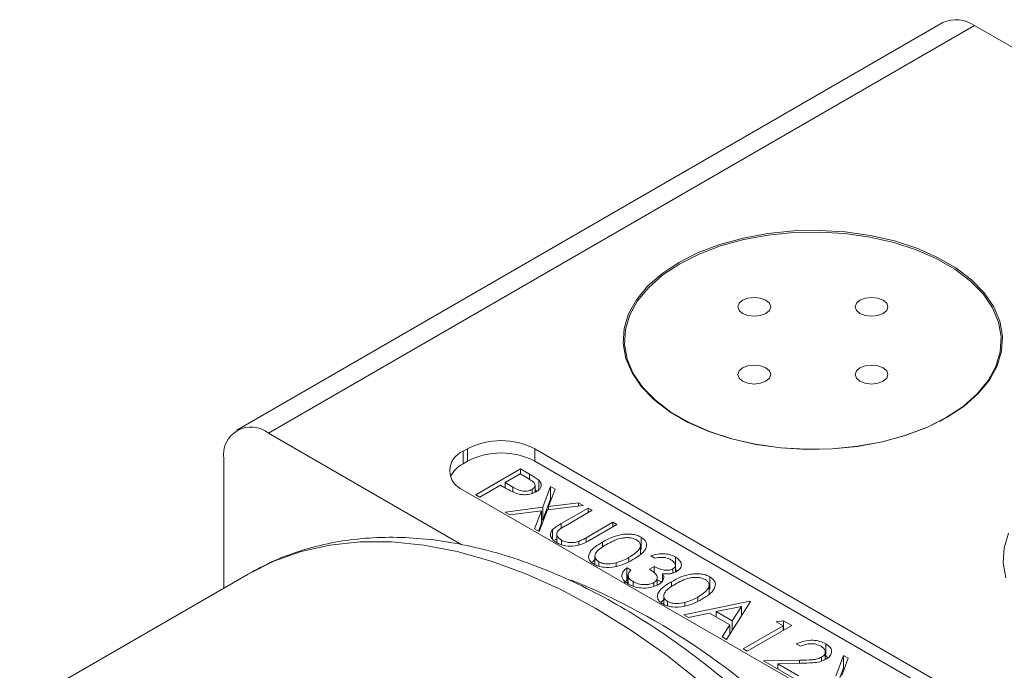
# Model space of a CAD drawing. Header units: inches. Extents: x 0.88 to 7.66, y 1.31 to 10.15.
# Tile 8 of 10: x 4.8 to 5.77, y 5.85 to 6.49. Entities that reach past the tile are written whole.
import ezdxf

# ---------------------------------------------------------------- set-up
doc = ezdxf.new("R2010")
doc.units = ezdxf.units.IN
doc.header["$MEASUREMENT"] = 0

msp = doc.modelspace()

# ---------------------------------------------------------------- linework, layer by layer
at = {"color": 7, "linetype": 'Continuous', "lineweight": 15}
for p, q in [((5.71426, 6.48933), (5.01635, 6.08644)), ((5.74551, 6.48624), (5.0476, 6.08334)), ((5.74551, 6.48624), (5.95878, 6.36312)), ((5.454, 6.09878), (5.46047, 6.09504)), ((5.71094, 6.09504), (5.71741, 6.09878)), ((5.0476, 6.08334), (5.23858, 5.97309)), ((5.24444, 6.06798), (5.24002, 6.06543)), ((5.24002, 6.05319), (5.24002, 6.06543)), ((5.24444, 6.05574), (5.24444, 6.06798)), ((5.77477, 5.8001), (5.31073, 6.06798)), ((5.31073, 6.05574), (5.31073, 6.06798)), ((5.0034, 5.93027), (5.0034, 6.05782)), ((5.24444, 6.05574), (5.24002, 6.05319)), ((5.77477, 5.78785), (5.31073, 6.05574)), ((5.25261, 6.02246), (5.2968, 6.04797)), ((5.2968, 6.04797), (5.30547, 6.04297)), ((5.2968, 6.04274), (5.2968, 6.04797)), ((5.29624, 6.04306), (5.2815, 6.03456)), ((5.2815, 6.03456), (5.28914, 6.03004)), ((5.2815, 6.02935), (5.2815, 6.03456)), ((5.30432, 6.0384), (5.29624, 6.04306)), ((5.30547, 6.03767), (5.30547, 6.04297)), ((5.31487, 6.02742), (5.31487, 6.03677)), ((5.24002, 6.02716), (5.70406, 5.75928)), ((5.27697, 6.03194), (5.25657, 6.02017)), ((5.28013, 6.03012), (5.27697, 6.03194)), ((5.28914, 6.02544), (5.28914, 6.03004)), ((5.30816, 6.02374), (5.30816, 6.02771)), ((5.31108, 6.02498), (5.31108, 6.03184)), ((5.31108, 6.02731), (5.31262, 6.02618)), ((5.31862, 6.01005), (5.32641, 6.03055)), ((5.33099, 6.02791), (5.32448, 6.01079)), ((5.32641, 6.03055), (5.33099, 6.02791)), ((5.32641, 6.0183), (5.32641, 6.03055)), ((5.25657, 6.02017), (5.25261, 6.02246)), ((5.31862, 5.9978), (5.32641, 6.0183)), ((5.32641, 6.0183), (5.32717, 6.01787)), ((5.28165, 6.00537), (5.31862, 6.01005)), ((5.28623, 6.00272), (5.28165, 6.00537)), ((5.31733, 6.00666), (5.28623, 6.00272)), ((5.3105, 5.98871), (5.31733, 6.00666)), ((5.3232, 6.0074), (5.31508, 5.98607)), ((5.31733, 5.99442), (5.31733, 6.00666)), ((5.31862, 5.9978), (5.31862, 6.01005)), ((5.35871, 6.01191), (5.3232, 6.0074)), ((5.32448, 6.01079), (5.35413, 6.01455)), ((5.32448, 6.00757), (5.32448, 6.01079)), ((5.33697, 5.99396), (5.36366, 6.00937)), ((5.36763, 6.00708), (5.34115, 5.9918)), ((5.35413, 6.01455), (5.35871, 6.01191)), ((5.35413, 6.01133), (5.35413, 6.01455)), ((5.36366, 6.00937), (5.36763, 6.00708)), ((5.36366, 6.00479), (5.36366, 6.00937)), ((5.31733, 5.99764), (5.31862, 5.9978)), ((5.31508, 5.98607), (5.3105, 5.98871)), ((5.31432, 5.98651), (5.31733, 5.99442)), ((5.32844, 5.97841), (5.32844, 5.98813)), ((5.33697, 5.98929), (5.33697, 5.99396)), ((5.36154, 5.98002), (5.38802, 5.99531)), ((5.39199, 5.99302), (5.3653, 5.97761)), ((5.38802, 5.99531), (5.39199, 5.99302)), ((5.38802, 5.99073), (5.38802, 5.99531)), ((5.33091, 5.97775), (5.33248, 5.97893)), ((5.33248, 5.98389), (5.33248, 5.97513)), ((5.33724, 5.97314), (5.33724, 5.97752)), ((5.35423, 5.97302), (5.35423, 5.97632)), ((5.36154, 5.97576), (5.36154, 5.98002)), ((5.41583, 5.96832), (5.41583, 5.98056)), ((5.37781, 5.97086), (5.37781, 5.97567)), ((5.4152, 5.96329), (5.4152, 5.97251)), ((5.36788, 5.9559), (5.37022, 5.95833)), ((5.37022, 5.96187), (5.37022, 5.95338)), ((5.40389, 5.95635), (5.40389, 5.96064)), ((5.42938, 5.95966), (5.42542, 5.96195)), ((5.44991, 5.94865), (5.44991, 5.96089)), ((5.37404, 5.95179), (5.37404, 5.95628)), ((5.3911, 5.95163), (5.3911, 5.95519)), ((5.40162, 5.95017), (5.40559, 5.94788)), ((5.40162, 5.93792), (5.40162, 5.95017)), ((5.42429, 5.94886), (5.42882, 5.95148)), ((5.42882, 5.94487), (5.42882, 5.95148)), ((5.44738, 5.94519), (5.44738, 5.94911)), ((5.4498, 5.94614), (5.4498, 5.95265)), ((5.44991, 5.94865), (5.45169, 5.94713)), ((5.02738, 5.94411), (4.80163, 5.81379)), ((5.39915, 5.9353), (5.40162, 5.93792)), ((5.40162, 5.93792), (5.4029, 5.93719)), ((5.4029, 5.94294), (5.4029, 5.9345)), ((5.40294, 5.93446), (5.40294, 5.94236)), ((5.43189, 5.9332), (5.43189, 5.94057)), ((5.43189, 5.93808), (5.43708, 5.93613)), ((5.43708, 5.9378), (5.43708, 5.94454)), ((5.48382, 5.92907), (5.48382, 5.94131)), ((5.40793, 5.93215), (5.40793, 5.93671)), ((5.42853, 5.93202), (5.42853, 5.93562)), ((5.4458, 5.93161), (5.4458, 5.93642)), ((5.48319, 5.92404), (5.48319, 5.93326)), ((5.43532, 5.91607), (5.43821, 5.91908)), ((5.43821, 5.92262), (5.43821, 5.91413)), ((5.47188, 5.9171), (5.47188, 5.92139)), ((5.44203, 5.91254), (5.44203, 5.91703)), ((5.45828, 5.90372), (5.52344, 5.91714)), ((5.4591, 5.91238), (5.4591, 5.91594)), ((5.51506, 5.91202), (5.49018, 5.9069)), ((5.52401, 5.91681), (5.50021, 5.87952)), ((5.50597, 5.89778), (5.51506, 5.91202)), ((5.51506, 5.9028), (5.51506, 5.91202)), ((5.52344, 5.91714), (5.52401, 5.91681)), ((5.52344, 5.91592), (5.52344, 5.91714)), ((5.46261, 5.90123), (5.45828, 5.90372)), ((5.48349, 5.90552), (5.46261, 5.90123)), ((5.50353, 5.89396), (5.48349, 5.90552)), ((5.49018, 5.90167), (5.49018, 5.9069)), ((5.49018, 5.9069), (5.50597, 5.89778)), ((5.51506, 5.90316), (5.51533, 5.90322)), ((5.4959, 5.88201), (5.50353, 5.89396)), ((5.50353, 5.88472), (5.50353, 5.89396)), ((5.50597, 5.88855), (5.50597, 5.89778)), ((5.51664, 5.87003), (5.5563, 5.89293)), ((5.5648, 5.89326), (5.52061, 5.86775)), ((5.5495, 5.89686), (5.55663, 5.89798)), ((5.5563, 5.89293), (5.5495, 5.89686)), ((5.5563, 5.88835), (5.5563, 5.89293)), ((5.55663, 5.89798), (5.5648, 5.89326)), ((5.55663, 5.88854), (5.55663, 5.89798)), ((5.50021, 5.87952), (5.4959, 5.88201)), ((5.50353, 5.88694), (5.50456, 5.88635)), ((5.52061, 5.86775), (5.51664, 5.87003)), ((5.5733, 5.87265), (5.56933, 5.87494)), ((5.59848, 5.86288), (5.59848, 5.87513)), ((5.59437, 5.85811), (5.59437, 5.86192)), ((5.59791, 5.85952), (5.59791, 5.86693)), ((5.59848, 5.86288), (5.60041, 5.86122)), ((5.60829, 5.84315), (5.61608, 5.86366)), ((5.62065, 5.86101), (5.61415, 5.8439)), ((5.61608, 5.86366), (5.62065, 5.86101)), ((5.61608, 5.85141), (5.61608, 5.86366)), ((5.53704, 5.85826), (5.57247, 5.85892)), ((5.56707, 5.84092), (5.53704, 5.85826)), ((5.57389, 5.85584), (5.55103, 5.85541)), ((5.55103, 5.85541), (5.5716, 5.84354)), ((5.55103, 5.85018), (5.55103, 5.85541)), ((5.57247, 5.85582), (5.57247, 5.85892)), ((5.60829, 5.8309), (5.61608, 5.85141)), ((5.61608, 5.85141), (5.61684, 5.85097))]:
    msp.add_line(p, q, dxfattribs=at)
at = {"color": 7, "linetype": 'Continuous', "lineweight": 15, "flags": 128}
for points in [[(5.71829, 6.09906), (5.699, 6.08935), (5.6776, 6.08125), (5.65449, 6.0749), (5.6301, 6.07043), (5.60488, 6.06792), (5.5793, 6.06742), (5.55385, 6.06893), (5.52898, 6.07243), (5.50518, 6.07785), (5.48287, 6.08509), (5.46248, 6.09401), (5.44438, 6.10446), (5.42892, 6.11623), (5.41638, 6.12911), (5.40699, 6.14285), (5.40093, 6.15721), (5.39831, 6.1719), (5.39919, 6.18667), (5.40354, 6.20122), (5.41128, 6.21531), (5.42227, 6.22865), (5.4363, 6.241), (5.45312, 6.25214), (5.47241, 6.26184), (5.49381, 6.26995), (5.51692, 6.27629), (5.54131, 6.28076), (5.56653, 6.28327), (5.59211, 6.28378), (5.61756, 6.28226), (5.64243, 6.27877), (5.66623, 6.27335), (5.68854, 6.26611), (5.70893, 6.25718), (5.72703, 6.24673), (5.74249, 6.23496), (5.75503, 6.22209), (5.76442, 6.20834), (5.77048, 6.19399), (5.7731, 6.17929), (5.77222, 6.16453), (5.76787, 6.14997), (5.76013, 6.13589), (5.74914, 6.12255), (5.73511, 6.11019), (5.71829, 6.09906)], [(5.71739, 6.09876), (5.73409, 6.10982), (5.74803, 6.12209), (5.75895, 6.13534), (5.76663, 6.14933), (5.77095, 6.16379), (5.77182, 6.17845), (5.76922, 6.19305), (5.7632, 6.2073), (5.75388, 6.22095), (5.74142, 6.23374), (5.72606, 6.24543), (5.70809, 6.25581), (5.68784, 6.26467), (5.66568, 6.27187), (5.64204, 6.27725), (5.61735, 6.28072), (5.59206, 6.28222), (5.56666, 6.28172), (5.54161, 6.27923), (5.51739, 6.27479), (5.49443, 6.26849), (5.47318, 6.26044), (5.45402, 6.2508), (5.43732, 6.23974), (5.42338, 6.22747), (5.41246, 6.21422), (5.40477, 6.20023), (5.40046, 6.18577), (5.39959, 6.17111), (5.40219, 6.15651), (5.4082, 6.14226), (5.41753, 6.12861), (5.42999, 6.11582), (5.44534, 6.10413), (5.46332, 6.09375), (5.48357, 6.08489), (5.50572, 6.0777), (5.52937, 6.07231), (5.55406, 6.06884), (5.57935, 6.06734), (5.60475, 6.06784), (5.6298, 6.07033), (5.65402, 6.07477), (5.67698, 6.08107), (5.69823, 6.08912), (5.71739, 6.09876)], [(5.53921, 6.20162), (5.54273, 6.20466), (5.54397, 6.20825), (5.54273, 6.21184), (5.53921, 6.21489), (5.53394, 6.21692), (5.52772, 6.21763), (5.5215, 6.21692), (5.51623, 6.21489), (5.51271, 6.21184), (5.51147, 6.20825), (5.51271, 6.20466), (5.51623, 6.20162), (5.5215, 6.19959), (5.52772, 6.19887), (5.53394, 6.19959), (5.53921, 6.20162)], [(5.65518, 6.20162), (5.6587, 6.20466), (5.65994, 6.20825), (5.6587, 6.21184), (5.65518, 6.21489), (5.64991, 6.21692), (5.64369, 6.21763), (5.63747, 6.21692), (5.6322, 6.21489), (5.62867, 6.21184), (5.62744, 6.20825), (5.62867, 6.20466), (5.6322, 6.20162), (5.63747, 6.19959), (5.64369, 6.19887), (5.64991, 6.19959), (5.65518, 6.20162)], [(5.53921, 6.13467), (5.54273, 6.13772), (5.54397, 6.14131), (5.54273, 6.1449), (5.53921, 6.14794), (5.53394, 6.14997), (5.52772, 6.15069), (5.5215, 6.14997), (5.51623, 6.14794), (5.51271, 6.1449), (5.51147, 6.14131), (5.51271, 6.13772), (5.51623, 6.13467), (5.5215, 6.13264), (5.52772, 6.13193), (5.53394, 6.13264), (5.53921, 6.13467)], [(5.65518, 6.13467), (5.6587, 6.13772), (5.65994, 6.14131), (5.6587, 6.1449), (5.65518, 6.14794), (5.64991, 6.14997), (5.64369, 6.15069), (5.63747, 6.14997), (5.6322, 6.14794), (5.62867, 6.1449), (5.62744, 6.14131), (5.62867, 6.13772), (5.6322, 6.13467), (5.63747, 6.13264), (5.64369, 6.13193), (5.64991, 6.13264), (5.65518, 6.13467)], [(5.77901, 5.98447), (5.77466, 5.96991), (5.77379, 5.95515), (5.7764, 5.94045)]]:
    msp.add_lwpolyline(points, dxfattribs=at)
at = {"color": 8, "linetype": 'Continuous', "lineweight": 15, "flags": 128}
msp.add_lwpolyline([(5.47443, 5.83759), (5.44028, 5.86442), (5.40578, 5.88862), (5.3711, 5.91007), (5.33642, 5.92866), (5.30191, 5.9443), (5.26776, 5.9569), (5.23414, 5.9664), (5.20121, 5.97275), (5.16915, 5.97592), (5.13812, 5.9759), (5.10827, 5.97268), (5.07977, 5.96628), (5.05275, 5.95674), (5.02738, 5.94411)], dxfattribs=at)
at = {"color": 7, "linetype": 'Continuous', "lineweight": 15}
for centre, radius, start, end in [((5.7272, 6.46069), 0.03144, 54.38249, 114.30712), ((5.03034, 6.06219), 0.02729, 50.79683, 189.21393), ((5.27758, 6.00401), 0.07205, 62.60966, 117.39034), ((5.24728, 6.0463), 0.02047, 110.78336, 249.21664), ((5.27758, 5.99177), 0.07205, 62.60966, 117.39034), ((5.25266, 6.02851), 0.02773, 117.11804, 155.1143), ((5.09103, 5.31068), 0.67769, 42.82175, 67.8635)]:
    msp.add_arc(centre, radius, start, end, dxfattribs=at)
for points, knots in [([(5.30816, 6.02771), (5.30923, 6.02855), (5.31084, 6.02983), (5.31119, 6.03192), (5.31065, 6.03398), (5.30803, 6.03618), (5.30556, 6.03766), (5.30432, 6.0384)], [0, 0, 0, 0, 0.248322, 0.373759, 0.499102, 0.748841, 1, 1, 1, 1]), ([(5.30547, 6.04297), (5.30736, 6.04188), (5.31075, 6.03994), (5.31361, 6.03774), (5.31487, 6.03677)], [0, 0, 0, 0, 0.560313, 1, 1, 1, 1]), ([(5.31487, 6.03677), (5.31573, 6.03572), (5.31744, 6.03361), (5.31724, 6.03028), (5.3153, 6.02747), (5.3132, 6.02611), (5.31214, 6.02543)], [0, 0, 0, 0, 0.279717, 0.559333, 0.779492, 1, 1, 1, 1]), ([(5.29211, 6.02404), (5.28976, 6.0251), (5.28555, 6.02698), (5.28179, 6.02916), (5.28013, 6.03012)], [0, 0, 0, 0, 0.559686, 1, 1, 1, 1]), ([(5.28914, 6.03004), (5.29183, 6.02849), (5.2952, 6.02654), (5.30066, 6.02591), (5.30439, 6.02611), (5.30666, 6.02707), (5.30816, 6.02771)], [0, 0, 0, 0, 0.499699, 0.625304, 0.751077, 1, 1, 1, 1]), ([(5.31214, 6.02543), (5.31058, 6.02465), (5.30746, 6.02309), (5.3017, 6.02232), (5.2964, 6.02273), (5.29354, 6.02361), (5.29211, 6.02404)], [0, 0, 0, 0, 0.280098, 0.559323, 0.779457, 1, 1, 1, 1]), ([(5.33293, 5.97478), (5.33137, 5.97581), (5.32824, 5.97788), (5.32623, 5.98159), (5.3262, 5.98516), (5.32769, 5.98714), (5.32844, 5.98813)], [0, 0, 0, 0, 0.280229, 0.559928, 0.779952, 1, 1, 1, 1]), ([(5.32844, 5.98813), (5.32989, 5.98929), (5.33247, 5.99137), (5.33559, 5.99317), (5.33697, 5.99396)], [0, 0, 0, 0, 0.559498, 1, 1, 1, 1]), ([(5.33545, 5.9883), (5.33438, 5.98736), (5.33224, 5.98548), (5.33253, 5.98129), (5.33546, 5.97895), (5.33724, 5.97752)], [0, 0, 0, 0, 0.28098, 0.560771, 1, 1, 1, 1]), ([(5.34115, 5.9918), (5.34004, 5.99117), (5.33808, 5.99004), (5.33625, 5.98883), (5.33545, 5.9883)], [0, 0, 0, 0, 0.560127, 1, 1, 1, 1]), ([(5.871, 5.08725), (5.87093, 5.09416), (5.87074, 5.1141), (5.86865, 5.14788), (5.86401, 5.18871), (5.85709, 5.23023), (5.84798, 5.27223), (5.83672, 5.31454), (5.82339, 5.35696), (5.80804, 5.39933), (5.79075, 5.44146), (5.7716, 5.48316), (5.75068, 5.52425), (5.72808, 5.56457), (5.7039, 5.60393), (5.67825, 5.64216), (5.65123, 5.67909), (5.62296, 5.71457), (5.59356, 5.74843), (5.56314, 5.78052), (5.53182, 5.8107), (5.49974, 5.83882), (5.46702, 5.86477), (5.43379, 5.8884), (5.40018, 5.90959), (5.36632, 5.92823), (5.33235, 5.94421), (5.29844, 5.95742), (5.26473, 5.96777), (5.23142, 5.97516), (5.19869, 5.97955), (5.16674, 5.98091), (5.13577, 5.97923), (5.10595, 5.97457), (5.0775, 5.96691), (5.05146, 5.9571), (5.0357, 5.94849), (5.02836, 5.94448)], [0, 0, 0, 0, 0.015561, 0.044882, 0.074181, 0.103455, 0.1327, 0.161915, 0.191101, 0.220263, 0.249404, 0.278529, 0.307643, 0.336752, 0.365862, 0.394976, 0.4241, 0.453239, 0.482399, 0.511586, 0.540804, 0.570057, 0.59935, 0.628685, 0.658058, 0.687466, 0.716896, 0.746318, 0.775697, 0.804982, 0.834115, 0.863032, 0.891678, 0.920018, 0.948051, 0.975813, 1, 1, 1, 1]), ([(5.3653, 5.97761), (5.3628, 5.97621), (5.35783, 5.97343), (5.34863, 5.9712), (5.33937, 5.97179), (5.33508, 5.97378), (5.33293, 5.97478)], [0, 0, 0, 0, 0.281691, 0.560158, 0.780095, 1, 1, 1, 1]), ([(5.33724, 5.97752), (5.33859, 5.9769), (5.34129, 5.97564), (5.34611, 5.97502), (5.35058, 5.97527), (5.35301, 5.97597), (5.35423, 5.97632)], [0, 0, 0, 0, 0.2797345, 0.5593546, 0.7795768, 1, 1, 1, 1]), ([(5.35423, 5.97632), (5.35567, 5.97696), (5.35825, 5.9781), (5.36054, 5.97944), (5.36154, 5.98002)], [0, 0, 0, 0, 0.559622, 1, 1, 1, 1]), ([(5.37781, 5.97567), (5.38045, 5.97713), (5.38571, 5.98003), (5.39367, 5.9828), (5.40083, 5.98376), (5.40634, 5.98364), (5.41164, 5.98262), (5.41443, 5.98125), (5.41583, 5.98056)], [0, 0, 0, 0, 0.250527, 0.500166, 0.625277, 0.750202, 0.875108, 1, 1, 1, 1]), ([(5.41143, 5.97787), (5.41032, 5.9784), (5.40809, 5.97945), (5.40385, 5.98011), (5.39953, 5.98009), (5.39399, 5.97915), (5.38797, 5.97682), (5.38385, 5.97454), (5.38179, 5.97339)], [0, 0, 0, 0, 0.124872, 0.249853, 0.374732, 0.499807, 0.749509, 1, 1, 1, 1]), ([(5.40389, 5.96064), (5.40782, 5.9631), (5.41372, 5.96679), (5.41569, 5.97269), (5.41414, 5.97593), (5.41233, 5.97723), (5.41143, 5.97787)], [0, 0, 0, 0, 0.5000576, 0.7490476, 0.8745966, 1, 1, 1, 1]), ([(5.41583, 5.98056), (5.41703, 5.97975), (5.41942, 5.97813), (5.42186, 5.97406), (5.42084, 5.96859), (5.41541, 5.96296), (5.41036, 5.95988), (5.40784, 5.95834)], [0, 0, 0, 0, 0.125185, 0.250372, 0.498892, 0.749021, 1, 1, 1, 1]), ([(5.36937, 5.95374), (5.36819, 5.95455), (5.36582, 5.95616), (5.36344, 5.96021), (5.36458, 5.96564), (5.37028, 5.9711), (5.37529, 5.97415), (5.37781, 5.97567)], [0, 0, 0, 0, 0.125182, 0.250353, 0.498771, 0.748943, 1, 1, 1, 1]), ([(5.38179, 5.97339), (5.37981, 5.9722), (5.37586, 5.96983), (5.371, 5.96569), (5.36977, 5.96146), (5.37133, 5.95822), (5.37313, 5.95693), (5.37404, 5.95628)], [0, 0, 0, 0, 0.251088, 0.501373, 0.749626, 0.874876, 1, 1, 1, 1]), ([(5.40784, 5.95834), (5.40517, 5.95688), (5.39984, 5.95397), (5.3901, 5.95083), (5.38064, 5.95028), (5.37358, 5.95167), (5.37077, 5.95305), (5.36937, 5.95374)], [0, 0, 0, 0, 0.25099, 0.501113, 0.74962, 0.874815, 1, 1, 1, 1]), ([(5.3911, 5.95519), (5.3937, 5.95604), (5.39835, 5.95756), (5.4022, 5.9597), (5.40389, 5.96064)], [0, 0, 0, 0, 0.559597, 1, 1, 1, 1]), ([(5.42542, 5.96195), (5.42763, 5.96263), (5.43204, 5.96401), (5.43917, 5.96422), (5.44542, 5.96311), (5.44841, 5.96163), (5.44991, 5.96089)], [0, 0, 0, 0, 0.280289, 0.55968, 0.779747, 1, 1, 1, 1]), ([(5.44543, 5.95825), (5.44419, 5.95886), (5.44171, 5.96008), (5.43584, 5.96091), (5.43184, 5.96013), (5.42938, 5.95966)], [0, 0, 0, 0, 0.280636, 0.560364, 1, 1, 1, 1]), ([(5.44738, 5.94911), (5.44832, 5.94991), (5.45019, 5.95151), (5.44967, 5.95512), (5.44703, 5.95706), (5.44543, 5.95825)], [0, 0, 0, 0, 0.27886, 0.560055, 1, 1, 1, 1]), ([(5.44991, 5.96089), (5.4515, 5.95975), (5.4547, 5.95746), (5.45614, 5.95335), (5.455, 5.94956), (5.45255, 5.94773), (5.45133, 5.94681)], [0, 0, 0, 0, 0.280085, 0.559869, 0.780099, 1, 1, 1, 1]), ([(5.37404, 5.95628), (5.37539, 5.95567), (5.37811, 5.95445), (5.38437, 5.95376), (5.38855, 5.95465), (5.3911, 5.95519)], [0, 0, 0, 0, 0.2802122, 0.5608059, 1, 1, 1, 1]), ([(5.40333, 5.93414), (5.40148, 5.93541), (5.39777, 5.93795), (5.3964, 5.94267), (5.39808, 5.94686), (5.40044, 5.94907), (5.40162, 5.95017)], [0, 0, 0, 0, 0.2798764, 0.5590109, 0.7792697, 1, 1, 1, 1]), ([(5.40559, 5.94788), (5.40471, 5.94691), (5.40314, 5.94517), (5.403, 5.94321), (5.40294, 5.94236)], [0, 0, 0, 0, 0.560694, 1, 1, 1, 1]), ([(5.42853, 5.93562), (5.42924, 5.9361), (5.43065, 5.93706), (5.43207, 5.93946), (5.43175, 5.94404), (5.42727, 5.94693), (5.42429, 5.94886)], [0, 0, 0, 0, 0.125583, 0.251209, 0.500631, 1, 1, 1, 1]), ([(5.42882, 5.95148), (5.43155, 5.95017), (5.43564, 5.94821), (5.44189, 5.9476), (5.44534, 5.94814), (5.4467, 5.94879), (5.44738, 5.94911)], [0, 0, 0, 0, 0.499396, 0.74903, 0.874536, 1, 1, 1, 1]), ([(5.45133, 5.94681), (5.45024, 5.94627), (5.44805, 5.94517), (5.44307, 5.94413), (5.43935, 5.94439), (5.43708, 5.94454)], [0, 0, 0, 0, 0.280509, 0.560793, 1, 1, 1, 1]), ([(5.40294, 5.94236), (5.40341, 5.94116), (5.40426, 5.93903), (5.40681, 5.93742), (5.40793, 5.93671)], [0, 0, 0, 0, 0.558702, 1, 1, 1, 1]), ([(5.4381, 5.9396), (5.43759, 5.93833), (5.43669, 5.93606), (5.43405, 5.93432), (5.43288, 5.93355)], [0, 0, 0, 0, 0.559419, 1, 1, 1, 1]), ([(5.43708, 5.94454), (5.43757, 5.94364), (5.43844, 5.94202), (5.4382, 5.94034), (5.4381, 5.9396)], [0, 0, 0, 0, 0.559839, 1, 1, 1, 1]), ([(5.4458, 5.93642), (5.44844, 5.93788), (5.4537, 5.94078), (5.46166, 5.94355), (5.46882, 5.94451), (5.47433, 5.94439), (5.47963, 5.94337), (5.48242, 5.942), (5.48382, 5.94131)], [0, 0, 0, 0, 0.250527, 0.500166, 0.625277, 0.750202, 0.875108, 1, 1, 1, 1]), ([(5.47942, 5.93862), (5.47831, 5.93915), (5.47608, 5.9402), (5.47184, 5.94086), (5.46752, 5.94084), (5.46198, 5.9399), (5.45596, 5.93757), (5.45184, 5.93529), (5.44978, 5.93414)], [0, 0, 0, 0, 0.124872, 0.249853, 0.374732, 0.499807, 0.749509, 1, 1, 1, 1]), ([(5.47188, 5.92139), (5.47581, 5.92385), (5.48171, 5.92754), (5.48368, 5.93344), (5.48213, 5.93668), (5.48033, 5.93798), (5.47942, 5.93862)], [0, 0, 0, 0, 0.500057, 0.749048, 0.874596, 1, 1, 1, 1]), ([(5.48382, 5.94131), (5.48502, 5.9405), (5.48741, 5.93888), (5.48985, 5.93481), (5.48884, 5.92934), (5.4834, 5.92371), (5.47836, 5.92063), (5.47583, 5.91909)], [0, 0, 0, 0, 0.125185, 0.250372, 0.498892, 0.749021, 1, 1, 1, 1]), ([(5.43288, 5.93355), (5.4304, 5.93248), (5.42542, 5.93034), (5.41651, 5.92998), (5.40886, 5.9314), (5.40517, 5.93322), (5.40333, 5.93414)], [0, 0, 0, 0, 0.279308, 0.558806, 0.779295, 1, 1, 1, 1]), ([(5.40793, 5.93671), (5.40957, 5.93589), (5.41283, 5.93424), (5.41883, 5.93343), (5.42449, 5.93379), (5.42719, 5.93501), (5.42853, 5.93562)], [0, 0, 0, 0, 0.2805992, 0.5601503, 0.7803024, 1, 1, 1, 1]), ([(5.43736, 5.91449), (5.43618, 5.9153), (5.43381, 5.91691), (5.43143, 5.92096), (5.43257, 5.92639), (5.43827, 5.93185), (5.44329, 5.9349), (5.4458, 5.93642)], [0, 0, 0, 0, 0.125182, 0.250353, 0.498771, 0.748942, 1, 1, 1, 1]), ([(5.44978, 5.93414), (5.4478, 5.93295), (5.44385, 5.93058), (5.43899, 5.92644), (5.43776, 5.92221), (5.43932, 5.91897), (5.44112, 5.91768), (5.44203, 5.91703)], [0, 0, 0, 0, 0.251088, 0.501373, 0.749626, 0.874876, 1, 1, 1, 1]), ([(5.47583, 5.91909), (5.47316, 5.91763), (5.46783, 5.91472), (5.45809, 5.91158), (5.44863, 5.91103), (5.44157, 5.91242), (5.43877, 5.9138), (5.43736, 5.91449)], [0, 0, 0, 0, 0.25099, 0.501113, 0.74962, 0.874815, 1, 1, 1, 1]), ([(5.4591, 5.91594), (5.4617, 5.91679), (5.46634, 5.91831), (5.47019, 5.92045), (5.47188, 5.92139)], [0, 0, 0, 0, 0.5595972, 1, 1, 1, 1]), ([(5.44203, 5.91703), (5.44338, 5.91642), (5.4461, 5.9152), (5.45236, 5.91451), (5.45654, 5.9154), (5.4591, 5.91594)], [0, 0, 0, 0, 0.280213, 0.560806, 1, 1, 1, 1]), ([(5.56933, 5.87494), (5.57174, 5.87603), (5.57655, 5.87821), (5.58523, 5.87887), (5.59297, 5.8778), (5.59664, 5.87602), (5.59848, 5.87513)], [0, 0, 0, 0, 0.28003, 0.559514, 0.779668, 1, 1, 1, 1]), ([(5.59374, 5.87263), (5.59208, 5.87341), (5.58875, 5.87497), (5.58259, 5.87535), (5.57729, 5.87441), (5.57463, 5.87324), (5.5733, 5.87265)], [0, 0, 0, 0, 0.279692, 0.558781, 0.779139, 1, 1, 1, 1]), ([(5.59437, 5.86192), (5.59555, 5.86281), (5.59791, 5.86461), (5.59811, 5.86784), (5.59672, 5.87062), (5.59473, 5.87196), (5.59374, 5.87263)], [0, 0, 0, 0, 0.279126, 0.5589783, 0.7793499, 1, 1, 1, 1]), ([(5.59848, 5.87513), (5.60026, 5.87388), (5.60382, 5.87139), (5.60461, 5.86679), (5.60289, 5.86274), (5.60009, 5.8608), (5.59869, 5.85983)], [0, 0, 0, 0, 0.279892, 0.559188, 0.779574, 1, 1, 1, 1]), ([(5.57247, 5.85892), (5.57677, 5.85896), (5.58276, 5.85901), (5.5904, 5.86004), (5.59305, 5.86129), (5.59437, 5.86192)], [0, 0, 0, 0, 0.560718, 0.780532, 1, 1, 1, 1]), ([(5.59869, 5.85983), (5.59676, 5.85893), (5.59289, 5.85711), (5.58405, 5.85609), (5.57775, 5.85594), (5.57389, 5.85584)], [0, 0, 0, 0, 0.279292, 0.559158, 1, 1, 1, 1])]:
    msp.add_open_spline(points, degree=3, knots=knots, dxfattribs=at)

doc.saveas('drawing.dxf')
